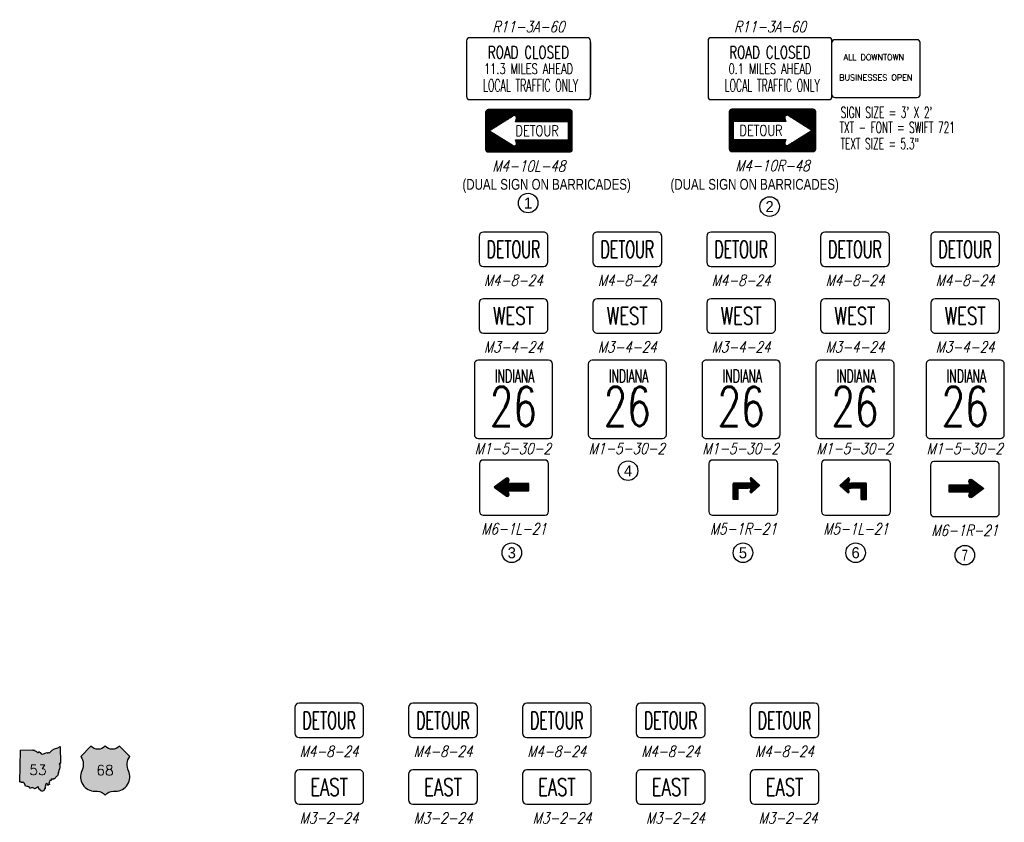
# Model space of a CAD drawing. Header units: feet. Extents: x 1267057 to 1687180, y 137439 to 673336.
# Tile 86 of 159: x 1381032 to 1431323, y 301114 to 342119. Entities that reach past the tile are written whole.
import ezdxf
from ezdxf.enums import TextEntityAlignment as Align

# ---------------------------------------------------------------- set-up
doc = ezdxf.new("R2010")
doc.units = ezdxf.units.FT
doc.header["$MEASUREMENT"] = 0
for name, color, linetype in [('61', 247, 'Continuous'), ('62', 247, 'Continuous'), ('Hatch-sign', 9, 'Continuous'), ('SHEET', 4, 'Continuous'), ('SIGN', 9, 'Continuous')]:
    doc.layers.add(name, color=color, linetype=linetype)
doc.styles.add('CODE', font='SIMPLEX', dxfattribs={"width": 0.800000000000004, "oblique": 15, "height": 0.160000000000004})
doc.styles.add('S1', font='SIMPLEX', dxfattribs={"width": 0.775})
doc.styles.add('SIGN', font='SIMPLEX', dxfattribs={"width": 0.7})
doc.styles.get("Standard").update_dxf_attribs({"font": 'font31.shx'})
doc.styles.add('TXT', font='simplex.shx')

# ---------------------------------------------------------------- blocks, each defined once
blk = doc.blocks.new('*X16')
at = {"color": 0}
for p, q in [((2.375000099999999, 2.575), (3.624999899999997, 2.575)), ((2.375031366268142, 2.5875), (3.624968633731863, 2.5875)), ((2.377619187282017, 2.6), (3.622380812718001, 2.6)), ((2.385421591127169, 2.6125), (3.61457840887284, 2.6125)), ((2.375000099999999, 2.5625), (3.624999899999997, 2.5625)), ((2.375000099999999, 2.55), (3.624999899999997, 2.55)), ((2.3750001, 2.5375), (3.624999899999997, 2.5375)), ((2.3750001, 2.525), (2.767083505, 2.525)), ((2.3750001, 2.5125), (2.747083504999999, 2.5125)), ((2.3750001, 2.5), (2.727083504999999, 2.5)), ((2.3750001, 2.4875), (2.707083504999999, 2.4875)), ((2.3750001, 2.475), (2.687083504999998, 2.475)), ((2.3750001, 2.4625), (2.667083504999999, 2.4625)), ((2.3750001, 2.45), (2.647083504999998, 2.45)), ((2.3750001, 2.4375), (2.627083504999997, 2.4375)), ((2.806875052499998, 2.45), (3.624999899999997, 2.45)), ((2.808017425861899, 2.525), (3.624999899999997, 2.525)), ((2.810625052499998, 2.4625), (3.624999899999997, 2.4625)), ((2.814375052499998, 2.475), (3.624999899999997, 2.475)), ((2.81760418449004, 2.5125), (3.624999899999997, 2.5125)), ((2.818125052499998, 2.4875), (3.624999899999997, 2.4875)), ((2.820296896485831, 2.5), (3.624999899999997, 2.5)), ((3.572916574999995, 2.4375), (3.624999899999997, 2.4375)), ((2.3750001, 2.425), (2.607083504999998, 2.425)), ((2.375000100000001, 2.4125), (2.587083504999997, 2.4125)), ((2.375000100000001, 2.4), (2.567083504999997, 2.4)), ((2.375000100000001, 2.3875), (2.547083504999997, 2.3875)), ((2.375000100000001, 2.375), (2.527083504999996, 2.375)), ((2.375000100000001, 2.3625), (2.507083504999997, 2.3625)), ((2.375000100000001, 2.35), (2.487083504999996, 2.35)), ((2.375000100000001, 2.3375), (2.467083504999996, 2.3375)), ((2.375000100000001, 2.325), (2.447083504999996, 2.325)), ((2.375000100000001, 2.3125), (2.427083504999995, 2.3125)), ((2.375000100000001, 2.3), (2.447083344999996, 2.3)), ((3.572916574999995, 2.425), (3.624999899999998, 2.425)), ((3.572916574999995, 2.4125), (3.624999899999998, 2.4125)), ((3.572916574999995, 2.4), (3.624999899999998, 2.4)), ((3.572916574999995, 2.3875), (3.624999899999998, 2.3875)), ((3.572916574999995, 2.375), (3.624999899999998, 2.375)), ((3.572916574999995, 2.3625), (3.624999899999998, 2.3625)), ((3.572916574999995, 2.35), (3.624999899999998, 2.35)), ((3.572916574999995, 2.3375), (3.624999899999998, 2.3375)), ((3.572916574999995, 2.325), (3.624999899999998, 2.325)), ((3.572916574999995, 2.3125), (3.624999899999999, 2.3125)), ((3.572916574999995, 2.3), (3.624999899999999, 2.3)), ((2.375000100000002, 2.2875), (2.467083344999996, 2.2875)), ((2.375000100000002, 2.275), (2.487083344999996, 2.275)), ((2.375000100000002, 2.2625), (2.507083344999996, 2.2625)), ((2.375000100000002, 2.25), (2.527083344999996, 2.25)), ((2.375000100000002, 2.2375), (2.547083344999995, 2.2375)), ((2.375000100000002, 2.225), (2.567083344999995, 2.225)), ((2.375000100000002, 2.2125), (2.587083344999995, 2.2125)), ((2.375000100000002, 2.2), (2.607083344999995, 2.2)), ((2.375000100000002, 2.1875), (2.627083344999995, 2.1875)), ((2.375000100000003, 2.175), (2.647083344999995, 2.175)), ((2.375000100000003, 2.1625), (2.667083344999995, 2.1625)), ((2.375000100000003, 2.15), (2.687083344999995, 2.15)), ((2.806875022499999, 2.175), (3.6249999, 2.175)), ((2.810625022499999, 2.1625), (3.6249999, 2.1625)), ((2.814375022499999, 2.15), (3.6249999, 2.15)), ((3.572916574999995, 2.2875), (3.624999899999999, 2.2875)), ((3.572916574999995, 2.275), (3.624999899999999, 2.275)), ((3.572916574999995, 2.2625), (3.624999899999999, 2.2625)), ((3.572916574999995, 2.25), (3.624999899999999, 2.25)), ((3.572916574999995, 2.2375), (3.624999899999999, 2.2375)), ((3.572916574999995, 2.225), (3.624999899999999, 2.225)), ((3.572916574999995, 2.2125), (3.624999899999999, 2.2125)), ((3.572916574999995, 2.2), (3.624999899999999, 2.2)), ((3.572916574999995, 2.1875), (3.6249999, 2.1875)), ((2.375000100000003, 2.1375), (2.707083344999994, 2.1375)), ((2.375000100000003, 2.125), (2.727083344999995, 2.125)), ((2.375000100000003, 2.1125), (2.747083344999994, 2.1125)), ((2.375000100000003, 2.1), (2.767083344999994, 2.1)), ((2.375000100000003, 2.0875), (3.6249999, 2.0875)), ((2.375000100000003, 2.075), (3.6249999, 2.075)), ((2.375000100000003, 2.0625), (3.624999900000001, 2.0625)), ((2.375000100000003, 2.05), (3.624999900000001, 2.05)), ((2.375031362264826, 2.0375), (3.624968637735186, 2.0375)), ((2.377619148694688, 2.025), (3.622380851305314, 2.025)), ((2.385421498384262, 2.0125), (3.614578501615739, 2.0125)), ((2.808017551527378, 2.1), (3.6249999, 2.1)), ((2.81760422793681, 2.1125), (3.6249999, 2.1125)), ((2.818125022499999, 2.1375), (3.6249999, 2.1375)), ((2.820296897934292, 2.125), (3.6249999, 2.125))]:
    blk.add_line(p, q, dxfattribs=at)
blk = doc.blocks.new('*X13')
at = {"color": 0}
for p, q in [((2.375000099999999, 2.575), (3.624999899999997, 2.575)), ((2.375031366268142, 2.5875), (3.624968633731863, 2.5875)), ((2.377619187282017, 2.6), (3.622380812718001, 2.6)), ((2.385421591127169, 2.6125), (3.61457840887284, 2.6125)), ((2.375000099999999, 2.5625), (3.624999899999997, 2.5625)), ((2.375000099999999, 2.55), (3.624999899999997, 2.55)), ((2.3750001, 2.5375), (3.624999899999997, 2.5375)), ((2.3750001, 2.525), (2.767083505, 2.525)), ((2.3750001, 2.5125), (2.747083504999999, 2.5125)), ((2.3750001, 2.5), (2.727083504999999, 2.5)), ((2.3750001, 2.4875), (2.707083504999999, 2.4875)), ((2.3750001, 2.475), (2.687083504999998, 2.475)), ((2.3750001, 2.4625), (2.667083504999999, 2.4625)), ((2.3750001, 2.45), (2.647083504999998, 2.45)), ((2.3750001, 2.4375), (2.627083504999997, 2.4375)), ((2.806875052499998, 2.45), (3.624999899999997, 2.45)), ((2.808017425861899, 2.525), (3.624999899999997, 2.525)), ((2.810625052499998, 2.4625), (3.624999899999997, 2.4625)), ((2.814375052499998, 2.475), (3.624999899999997, 2.475)), ((2.81760418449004, 2.5125), (3.624999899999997, 2.5125)), ((2.818125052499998, 2.4875), (3.624999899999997, 2.4875)), ((2.820296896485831, 2.5), (3.624999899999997, 2.5)), ((3.572916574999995, 2.4375), (3.624999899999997, 2.4375)), ((2.3750001, 2.425), (2.607083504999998, 2.425)), ((2.375000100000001, 2.4125), (2.587083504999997, 2.4125)), ((2.375000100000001, 2.4), (2.567083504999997, 2.4)), ((2.375000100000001, 2.3875), (2.547083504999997, 2.3875)), ((2.375000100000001, 2.375), (2.527083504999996, 2.375)), ((2.375000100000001, 2.3625), (2.507083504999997, 2.3625)), ((2.375000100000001, 2.35), (2.487083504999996, 2.35)), ((2.375000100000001, 2.3375), (2.467083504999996, 2.3375)), ((2.375000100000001, 2.325), (2.447083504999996, 2.325)), ((2.375000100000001, 2.3125), (2.427083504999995, 2.3125)), ((2.375000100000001, 2.3), (2.447083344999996, 2.3)), ((3.572916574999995, 2.425), (3.624999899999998, 2.425)), ((3.572916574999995, 2.4125), (3.624999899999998, 2.4125)), ((3.572916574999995, 2.4), (3.624999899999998, 2.4)), ((3.572916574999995, 2.3875), (3.624999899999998, 2.3875)), ((3.572916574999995, 2.375), (3.624999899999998, 2.375)), ((3.572916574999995, 2.3625), (3.624999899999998, 2.3625)), ((3.572916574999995, 2.35), (3.624999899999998, 2.35)), ((3.572916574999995, 2.3375), (3.624999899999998, 2.3375)), ((3.572916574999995, 2.325), (3.624999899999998, 2.325)), ((3.572916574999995, 2.3125), (3.624999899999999, 2.3125)), ((3.572916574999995, 2.3), (3.624999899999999, 2.3)), ((2.375000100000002, 2.2875), (2.467083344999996, 2.2875)), ((2.375000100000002, 2.275), (2.487083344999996, 2.275)), ((2.375000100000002, 2.2625), (2.507083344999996, 2.2625)), ((2.375000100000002, 2.25), (2.527083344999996, 2.25)), ((2.375000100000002, 2.2375), (2.547083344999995, 2.2375)), ((2.375000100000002, 2.225), (2.567083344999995, 2.225)), ((2.375000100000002, 2.2125), (2.587083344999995, 2.2125)), ((2.375000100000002, 2.2), (2.607083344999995, 2.2)), ((2.375000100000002, 2.1875), (2.627083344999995, 2.1875)), ((2.375000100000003, 2.175), (2.647083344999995, 2.175)), ((2.375000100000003, 2.1625), (2.667083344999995, 2.1625)), ((2.375000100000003, 2.15), (2.687083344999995, 2.15)), ((2.806875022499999, 2.175), (3.6249999, 2.175)), ((2.810625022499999, 2.1625), (3.6249999, 2.1625)), ((2.814375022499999, 2.15), (3.6249999, 2.15)), ((3.572916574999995, 2.2875), (3.624999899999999, 2.2875)), ((3.572916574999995, 2.275), (3.624999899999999, 2.275)), ((3.572916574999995, 2.2625), (3.624999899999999, 2.2625)), ((3.572916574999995, 2.25), (3.624999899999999, 2.25)), ((3.572916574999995, 2.2375), (3.624999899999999, 2.2375)), ((3.572916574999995, 2.225), (3.624999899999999, 2.225)), ((3.572916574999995, 2.2125), (3.624999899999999, 2.2125)), ((3.572916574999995, 2.2), (3.624999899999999, 2.2)), ((3.572916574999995, 2.1875), (3.6249999, 2.1875)), ((2.375000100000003, 2.1375), (2.707083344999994, 2.1375)), ((2.375000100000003, 2.125), (2.727083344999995, 2.125)), ((2.375000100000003, 2.1125), (2.747083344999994, 2.1125)), ((2.375000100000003, 2.1), (2.767083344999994, 2.1)), ((2.375000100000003, 2.0875), (3.6249999, 2.0875)), ((2.375000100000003, 2.075), (3.6249999, 2.075)), ((2.375000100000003, 2.0625), (3.624999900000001, 2.0625)), ((2.375000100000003, 2.05), (3.624999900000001, 2.05)), ((2.375031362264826, 2.0375), (3.624968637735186, 2.0375)), ((2.377619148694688, 2.025), (3.622380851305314, 2.025)), ((2.385421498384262, 2.0125), (3.614578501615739, 2.0125)), ((2.808017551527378, 2.1), (3.6249999, 2.1)), ((2.81760422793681, 2.1125), (3.6249999, 2.1125)), ((2.818125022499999, 2.1375), (3.6249999, 2.1375)), ((2.820296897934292, 2.125), (3.6249999, 2.125))]:
    blk.add_line(p, q, dxfattribs=at)
blk = doc.blocks.new('OC14R')
at = {"layer": 'SIGN'}
for points in [[(-0.6249999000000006, 0.03906249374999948), (-0.6249998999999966, 0.5859374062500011, -0.414213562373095), (-0.5859374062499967, 0.6249999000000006), (0.5859374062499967, 0.624999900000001, -0.4142135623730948), (0.6249999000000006, 0.5859374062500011), (0.6249998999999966, 0.03906249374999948, -0.4142135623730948), (0.5859374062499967, 0), (-0.5859374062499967, 0, -0.414213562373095)], [(0.1953124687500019, 0.4427082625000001), (-0.5729165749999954, 0.4427082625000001), (-0.5729165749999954, 0.1822916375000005), (0.1953124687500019, 0.1822916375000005), (0.181072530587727, 0.1348251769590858, 0.6918173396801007), (0.229504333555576, 0.09786729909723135), (0.5729165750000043, 0.3124999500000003), (0.2295043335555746, 0.5271326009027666, 0.691817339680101), (0.1810725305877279, 0.4901747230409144)]]:
    blk.add_lwpolyline(points, format="xyb", close=True, dxfattribs=at)
at = {"layer": 'SIGN', "xscale": -1}
blk.add_blockref('*X13', (3, -2), dxfattribs=at)
at = {"layer": 'SIGN', "style": 'S1', "width": 0.775}
blk.add_text('DETOUR', height=0.156249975, dxfattribs=at).set_placement((0.1480654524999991, 0.2343749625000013), align=Align.RIGHT)
at = {"layer": 'SIGN', "style": 'CODE', "oblique": 15, "width": 0.8}
blk.add_attdef('CODENO', text='', height=0.16, dxfattribs=at).set_placement((0, -0.2000000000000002), align=Align.MIDDLE)
blk = doc.blocks.new('*X19')
at = {"color": 0}
for p, q in [((2.8232363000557, 2.6375), (2.857539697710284, 2.6375)), ((2.637085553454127, 2.45), (3.27705555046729, 2.45)), ((2.637887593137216, 2.4625), (3.27705555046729, 2.4625)), ((2.651126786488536, 2.475), (3.27705555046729, 2.475)), ((2.651182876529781, 2.4375), (3.27705555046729, 2.4375)), ((2.664365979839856, 2.4875), (3.27705555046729, 2.4875)), ((2.665280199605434, 2.425), (3.27705555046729, 2.425)), ((2.677605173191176, 2.5), (3.276992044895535, 2.5)), ((2.679377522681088, 2.4125), (3.27705555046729, 2.4125)), ((2.690844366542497, 2.5125), (3.27124710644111, 2.5125)), ((2.693474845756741, 2.4), (3.27705555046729, 2.4)), ((2.704083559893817, 2.525), (2.841904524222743, 2.525)), ((2.717322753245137, 2.5375), (2.844898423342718, 2.5375)), ((2.730561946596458, 2.55), (2.847892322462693, 2.55)), ((2.743801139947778, 2.5625), (2.850886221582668, 2.5625)), ((2.757040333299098, 2.575), (2.853880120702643, 2.575)), ((2.770279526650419, 2.5875), (2.856874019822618, 2.5875)), ((2.783518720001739, 2.6), (2.859867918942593, 2.6)), ((2.796757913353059, 2.6125), (2.862861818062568, 2.6125)), ((2.809997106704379, 2.625), (2.8638721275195, 2.625)), ((2.707572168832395, 2.3875), (2.841704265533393, 2.3875)), ((2.721669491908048, 2.375), (2.844741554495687, 2.375)), ((2.735766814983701, 2.3625), (2.84777884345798, 2.3625)), ((2.749864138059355, 2.35), (2.850816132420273, 2.35)), ((2.763961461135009, 2.3375), (2.853853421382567, 2.3375)), ((2.778058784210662, 2.325), (2.85689071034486, 2.325)), ((2.792156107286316, 2.3125), (2.859927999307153, 2.3125)), ((2.806253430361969, 2.3), (2.860896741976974, 2.3)), ((2.820350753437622, 2.2875), (2.854465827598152, 2.2875)), ((3.150511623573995, 2.3875), (3.27705555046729, 2.3875)), ((3.151495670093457, 2.375), (3.27705555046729, 2.375)), ((3.151495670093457, 2.3625), (3.27705555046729, 2.3625)), ((3.151495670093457, 2.35), (3.27705555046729, 2.35)), ((3.151495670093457, 2.3375), (3.27705555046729, 2.3375)), ((3.151495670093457, 2.325), (3.27705555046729, 2.325)), ((3.151495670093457, 2.3125), (3.27705555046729, 2.3125)), ((3.151495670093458, 2.3), (3.27705555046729, 2.3)), ((3.151495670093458, 2.2875), (3.27705555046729, 2.2875)), ((3.151495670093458, 2.275), (3.27705555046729, 2.275)), ((3.151495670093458, 2.2625), (3.27705555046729, 2.2625)), ((3.151495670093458, 2.25), (3.27705555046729, 2.25)), ((3.151495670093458, 2.2375), (3.27705555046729, 2.2375)), ((3.151495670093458, 2.225), (3.27705555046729, 2.225)), ((3.151495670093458, 2.2125), (3.27705555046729, 2.2125)), ((3.151495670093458, 2.2), (3.27705555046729, 2.2)), ((3.151495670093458, 2.1875), (3.27705555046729, 2.1875)), ((3.151495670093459, 2.175), (3.27705555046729, 2.175)), ((3.151495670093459, 2.1625), (3.27705555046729, 2.1625)), ((3.151495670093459, 2.15), (3.27705555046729, 2.15)), ((3.151495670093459, 2.1375), (3.27705555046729, 2.1375)), ((3.151495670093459, 2.125), (3.27705555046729, 2.125))]:
    blk.add_line(p, q, dxfattribs=at)
blk = doc.blocks.new('*X18')
at = {"color": 0}
for p, q in [((1.419612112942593, 2.575), (1.923079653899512, 2.575)), ((1.436832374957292, 2.5875), (1.923079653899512, 2.5875)), ((1.45405263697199, 2.6), (1.923079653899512, 2.6)), ((1.471272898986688, 2.6125), (1.923079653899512, 2.6125)), ((1.488493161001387, 2.625), (1.923079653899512, 2.625)), ((1.505713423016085, 2.6375), (1.626959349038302, 2.6375)), ((1.522933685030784, 2.65), (1.629761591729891, 2.65)), ((1.540153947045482, 2.6625), (1.63256383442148, 2.6625)), ((1.557374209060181, 2.675), (1.635366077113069, 2.675)), ((1.574594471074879, 2.6875), (1.63633220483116, 2.6875)), ((1.591814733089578, 2.7), (1.630441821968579, 2.7)), ((1.434197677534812, 2.5625), (1.923079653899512, 2.5625)), ((1.451417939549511, 2.55), (1.923079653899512, 2.55)), ((1.468638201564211, 2.5375), (1.923079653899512, 2.5375)), ((1.48585846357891, 2.525), (1.923079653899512, 2.525)), ((1.503078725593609, 2.5125), (1.62653060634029, 2.5125)), ((1.520298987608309, 2.5), (1.629332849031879, 2.5)), ((1.537519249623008, 2.4875), (1.632135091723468, 2.4875)), ((1.554739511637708, 2.475), (1.634937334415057, 2.475)), ((1.571959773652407, 2.4625), (1.636566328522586, 2.4625)), ((1.589180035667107, 2.45), (1.631961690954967, 2.45))]:
    blk.add_line(p, q, dxfattribs=at)

msp = doc.modelspace()

# ---------------------------------------------------------------- hatches: boundary and pattern name
at = {"layer": 'Hatch-sign'}
h = msp.add_hatch(color=256, dxfattribs=at)
h.dxf.hatch_style = 1
h.paths.add_polyline_path([(1381705.324046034, 304797.7642276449), (1381765.434740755, 304793.6242142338), (1381829.259947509, 304758.5606006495), (1381883.229622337, 304736.4345289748), (1381949.274336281, 304684.2243598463), (1381988.788464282, 304684.8108617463), (1382005.498018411, 304727.6025003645), (1382035.754616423, 304694.574393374), (1382071.669232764, 304688.6748742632), (1382133.734933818, 304610.106619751), (1382185.002099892, 304593.0980646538), (1382246.377798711, 304620.0311519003), (1382292.274447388, 304624.4471662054), (1382325.79705598, 304651.069752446), (1382413.197339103, 304673.8283261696), (1382437.577418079, 304660.1892819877), (1382483.842067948, 304662.9377908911), (1382507.106643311, 304673.0233235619), (1382547.483274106, 304664.0187943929), (1382618.530504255, 304723.7039877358), (1382691.636241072, 304794.0842157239), (1382804.106605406, 304860.4739307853), (1382972.133649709, 304923.3676345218), (1383104.982080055, 304979.6488168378), (1383124.187142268, 304127.8180574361), (1383104.568078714, 304115.8810187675), (1383074.035479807, 304121.5045369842), (1383053.530913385, 304097.5959595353), (1383078.92299564, 304057.7368304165), (1383090.917534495, 304015.6351940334), (1383080.291500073, 303969.2210436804), (1383090.76803401, 303930.9144195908), (1383083.626510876, 303898.875315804), (1383064.455948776, 303866.9972125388), (1383057.820427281, 303836.5796140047), (1383041.536374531, 303804.5635102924), (1383042.893378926, 303786.6349522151), (1383027.333828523, 303772.4439062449), (1383030.15133765, 303719.1527336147), (1383022.285312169, 303689.6321379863), (1383024.976320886, 303664.1710555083), (1382999.768239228, 303657.4895338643), (1383005.564258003, 303636.4444656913), (1382989.521706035, 303620.2064130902), (1382992.937217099, 303592.2153224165), (1382974.755658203, 303574.4017647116), (1382992.408215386, 303538.6596489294), (1382978.24016949, 303527.3206121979), (1382966.47563138, 303483.861971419), (1382934.114526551, 303475.0414428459), (1382869.346316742, 303395.5416853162), (1382846.484242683, 303365.5035880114), (1382820.816159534, 303358.0170637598), (1382806.671113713, 303327.1394637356), (1382775.057511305, 303327.024463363), (1382727.217356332, 303305.6458941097), (1382696.305256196, 303342.4575133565), (1382642.105580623, 303298.1363697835), (1382635.861060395, 303246.9612040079), (1382567.343838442, 303248.5942092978), (1382570.023347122, 303222.7191254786), (1382554.739797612, 303215.1636010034), (1382540.801752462, 303189.2540170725), (1382548.886278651, 303143.1848678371), (1382516.824174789, 303131.4548298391), (1382520.711187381, 303104.6942431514), (1382541.250253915, 303088.3296901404), (1382550.381283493, 303037.2235245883), (1382516.295173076, 303047.5850581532), (1382488.350082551, 303004.5059186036), (1382459.657489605, 303014.614451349), (1382469.053020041, 303051.1155695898), (1382420.545862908, 303094.9882117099), (1382374.626214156, 303059.8440978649), (1382350.70613667, 303003.6894159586), (1382350.418635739, 302965.9002935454), (1382316.217524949, 302943.061219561), (1382338.14809599, 302889.6780466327), (1382334.146083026, 302852.9239275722), (1382334.813085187, 302817.998314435), (1382292.044446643, 302819.2403184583), (1382266.157862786, 302724.9745130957), (1382191.833122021, 302706.9769547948), (1382140.255454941, 302696.1784198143), (1382122.05089597, 302739.0045585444), (1382085.158776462, 302761.5561315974), (1382061.146698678, 302804.6697712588), (1382008.166027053, 302810.546290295), (1381995.61948641, 302869.7139819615), (1381989.685467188, 302917.7611376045), (1381917.281232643, 302905.9045991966), (1381897.374668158, 302876.5335040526), (1381871.695084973, 302868.644478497), (1381856.768036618, 302839.0548826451), (1381821.738923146, 302836.593874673), (1381784.179801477, 302822.6443294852), (1381759.581221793, 302851.6359233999), (1381698.010022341, 302880.7885178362), (1381670.352432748, 302895.8305665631), (1381612.449745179, 302872.4739909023), (1381600.098705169, 302844.8279013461), (1381554.029555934, 302857.0179408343), (1381543.242520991, 302887.8495407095), (1381515.354930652, 302897.0955706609), (1381509.190910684, 302929.7901765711), (1381449.632217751, 302947.201232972), (1381404.034570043, 302940.2782105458), (1381323.626309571, 302966.5787957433), (1381318.738793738, 303009.6004351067), (1381291.357205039, 303062.0061048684), (1381277.062658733, 303098.4152228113), (1381226.243994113, 303126.2108128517), (1381215.939960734, 303169.4739529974), (1381199.678908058, 303168.185948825), (1381184.820859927, 303150.636891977), (1381128.37867709, 303142.5638658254), (1381105.827104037, 303160.273923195), (1381074.213501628, 303190.4500209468), (1381032.456866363, 303165.4834400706), (1381078.388015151, 304806.9412573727), (1381715.271578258, 304817.6477920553)])
h = msp.add_hatch(color=256, dxfattribs=at)
h.dxf.hatch_style = 1
edge = h.paths.add_edge_path()
edge.add_line((1384671.917523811, 304997.3200326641), (1384151.165080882, 304476.5675897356))
edge.add_arc((1383553.966262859, 304058.3900423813), 729.0534200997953, -25.452876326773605, 35.00092915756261, ccw=False)
edge.add_arc((1384872.097158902, 303435.0174683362), 729.0534200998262, 154.8319194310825, 270.638263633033)
edge.add_line((1384880.218501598, 302706.0092837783), (1384984.368990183, 302706.0092837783))
edge.add_arc((1384984.368989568, 302185.2568408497), 520.7524429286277, 36.86989764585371, 89.99999993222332, ccw=False)
edge.add_arc((1385817.572898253, 302185.2568408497), 520.752442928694, 90.00000006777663, 143.1301023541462, ccw=False)
edge.add_line((1385817.572897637, 302706.0092837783), (1385921.723386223, 302706.0092837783))
edge.add_arc((1385929.844728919, 303435.0174683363), 729.0534201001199, 269.3617363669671, 385.1680805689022)
edge.add_arc((1387247.975624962, 304058.3900423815), 729.0534200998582, 144.9990708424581, 205.4528763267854, ccw=False)
edge.add_line((1386650.776806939, 304476.5675897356), (1386130.024364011, 304997.3200326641))
edge.add_arc((1385765.49765396, 305369.2116626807), 520.7524429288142, 225.5729959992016, 314.4270040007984, ccw=False)
edge.add_arc((1385036.444233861, 305369.2116626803), 520.7524429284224, 225.5729959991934, 314.4270040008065, ccw=False)

# ---------------------------------------------------------------- linework, layer by layer
at = {"layer": '61', "color": 5, "linetype": 'Continuous'}
msp.add_lwpolyline([(1381705.324046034, 304797.7642276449), (1381765.434740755, 304793.6242142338), (1381829.259947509, 304758.5606006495), (1381883.229622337, 304736.4345289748), (1381949.274336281, 304684.2243598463), (1381988.788464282, 304684.8108617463), (1382005.498018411, 304727.6025003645), (1382035.754616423, 304694.574393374), (1382071.669232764, 304688.6748742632), (1382133.734933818, 304610.106619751), (1382185.002099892, 304593.0980646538), (1382246.377798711, 304620.0311519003), (1382292.274447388, 304624.4471662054), (1382325.79705598, 304651.069752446), (1382413.197339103, 304673.8283261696), (1382437.577418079, 304660.1892819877), (1382483.842067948, 304662.9377908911), (1382507.106643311, 304673.0233235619), (1382547.483274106, 304664.0187943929), (1382618.530504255, 304723.7039877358), (1382691.636241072, 304794.0842157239), (1382804.106605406, 304860.4739307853), (1382972.133649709, 304923.3676345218), (1383104.982080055, 304979.6488168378), (1383124.187142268, 304127.8180574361), (1383104.568078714, 304115.8810187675), (1383074.035479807, 304121.5045369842), (1383053.530913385, 304097.5959595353), (1383078.92299564, 304057.7368304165), (1383090.917534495, 304015.6351940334), (1383080.291500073, 303969.2210436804), (1383090.76803401, 303930.9144195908), (1383083.626510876, 303898.875315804), (1383064.455948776, 303866.9972125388), (1383057.820427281, 303836.5796140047), (1383041.536374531, 303804.5635102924), (1383042.893378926, 303786.6349522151), (1383027.333828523, 303772.4439062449), (1383030.15133765, 303719.1527336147), (1383022.285312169, 303689.6321379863), (1383024.976320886, 303664.1710555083), (1382999.768239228, 303657.4895338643), (1383005.564258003, 303636.4444656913), (1382989.521706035, 303620.2064130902), (1382992.937217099, 303592.2153224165), (1382974.755658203, 303574.4017647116), (1382992.408215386, 303538.6596489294), (1382978.24016949, 303527.3206121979), (1382966.47563138, 303483.861971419), (1382934.114526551, 303475.0414428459), (1382869.346316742, 303395.5416853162), (1382846.484242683, 303365.5035880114), (1382820.816159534, 303358.0170637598), (1382806.671113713, 303327.1394637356), (1382775.057511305, 303327.024463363), (1382727.217356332, 303305.6458941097), (1382696.305256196, 303342.4575133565), (1382642.105580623, 303298.1363697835), (1382635.861060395, 303246.9612040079), (1382567.343838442, 303248.5942092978), (1382570.023347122, 303222.7191254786), (1382554.739797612, 303215.1636010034), (1382540.801752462, 303189.2540170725), (1382548.886278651, 303143.1848678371), (1382516.824174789, 303131.4548298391), (1382520.711187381, 303104.6942431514), (1382541.250253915, 303088.3296901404), (1382550.381283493, 303037.2235245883), (1382516.295173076, 303047.5850581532), (1382488.350082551, 303004.5059186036), (1382459.657489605, 303014.614451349), (1382469.053020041, 303051.1155695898), (1382420.545862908, 303094.9882117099), (1382374.626214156, 303059.8440978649), (1382350.70613667, 303003.6894159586), (1382350.418635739, 302965.9002935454), (1382316.217524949, 302943.061219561), (1382338.14809599, 302889.6780466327), (1382334.146083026, 302852.9239275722), (1382334.813085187, 302817.998314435), (1382292.044446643, 302819.2403184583), (1382266.157862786, 302724.9745130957), (1382191.833122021, 302706.9769547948), (1382140.255454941, 302696.1784198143), (1382122.05089597, 302739.0045585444), (1382085.158776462, 302761.5561315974), (1382061.146698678, 302804.6697712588), (1382008.166027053, 302810.546290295), (1381995.61948641, 302869.7139819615), (1381989.685467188, 302917.7611376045), (1381917.281232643, 302905.9045991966), (1381897.374668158, 302876.5335040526), (1381871.695084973, 302868.644478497), (1381856.768036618, 302839.0548826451), (1381821.738923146, 302836.593874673), (1381784.179801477, 302822.6443294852), (1381759.581221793, 302851.6359233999), (1381698.010022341, 302880.7885178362), (1381670.352432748, 302895.8305665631), (1381612.449745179, 302872.4739909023), (1381600.098705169, 302844.8279013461), (1381554.029555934, 302857.0179408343), (1381543.242520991, 302887.8495407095), (1381515.354930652, 302897.0955706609), (1381509.190910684, 302929.7901765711), (1381449.632217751, 302947.201232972), (1381404.034570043, 302940.2782105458), (1381323.626309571, 302966.5787957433), (1381318.738793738, 303009.6004351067), (1381291.357205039, 303062.0061048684), (1381277.062658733, 303098.4152228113), (1381226.243994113, 303126.2108128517), (1381215.939960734, 303169.4739529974), (1381199.678908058, 303168.185948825), (1381184.820859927, 303150.636891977), (1381128.37867709, 303142.5638658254), (1381105.827104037, 303160.273923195), (1381074.213501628, 303190.4500209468), (1381032.456866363, 303165.4834400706), (1381078.388015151, 304806.9412573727), (1381078.388015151, 304806.9412573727), (1381715.271578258, 304817.6477920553)], close=True, dxfattribs=at)
msp.add_lwpolyline([(1384671.917523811, 304997.3200326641), (1384151.165080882, 304476.5675897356, -0.27007258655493), (1384212.257071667, 303745.0657688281, 0.5532049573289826), (1384880.218501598, 302706.0092837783), (1384984.368990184, 302706.0092837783, -0.2360679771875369), (1385400.97094391, 302497.708306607, -0.2360679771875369), (1385817.572897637, 302706.0092837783), (1385921.723386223, 302706.0092837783, 0.5532049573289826), (1386589.684816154, 303745.0657688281, -0.27007258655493), (1386650.776806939, 304476.5675897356), (1386130.024364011, 304997.3200326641, -0.4083673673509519), (1385400.97094391, 304997.3200326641, -0.408367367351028), (1384671.917523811, 304997.3200326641)], format="xyb", close=True, dxfattribs=at)
at = {"layer": 'SHEET'}
for centre in [(1407001.402755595, 332750.2706722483), (1419334.699712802, 332570.5612886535), (1412105.515669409, 319076.2806882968), (1406166.910079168, 314885.2779536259), (1417974.887017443, 314885.2779536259), (1423729.045792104, 314885.2779536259), (1429308.560075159, 314762.0188901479)]:
    msp.add_circle(centre, 500, dxfattribs=at)
at = {"layer": 'SIGN'}
for p, q in [((1426875.819366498, 341094.1525013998), (1422667.787674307, 341094.1525013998)), ((1410186.795485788, 340946.4572700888), (1410186.795485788, 338287.9431064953)), ((1427023.514597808, 338287.9431064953), (1427023.514597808, 340946.4572700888)), ((1422667.787674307, 338140.2478751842), (1426875.819366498, 338140.2478751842)), ((1417469.326815, 317603.7929868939), (1417469.326815, 318405.8069269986)), ((1417511.326815, 318447.8069269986), (1418241.247123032, 318447.8069269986)), ((1418302.38932563, 318447.8069269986), (1418241.247123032, 318447.8069269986)), ((1418386.459854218, 318447.8069269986), (1418302.38932563, 318447.8069269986)), ((1418337.664586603, 318651.5348487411), (1418386.459854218, 318447.8069269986)), ((1418829.740823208, 318313.253980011), (1418420.615080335, 318699.5367126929)), ((1422916.852360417, 318313.253980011), (1423325.97810329, 318699.5367126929)), ((1423408.928597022, 318651.5348487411), (1423360.133329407, 318447.8069269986)), ((1423360.133329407, 318447.8069269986), (1423444.203857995, 318447.8069269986)), ((1423444.203857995, 318447.8069269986), (1423505.346060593, 318447.8069269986)), ((1424235.266368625, 318447.8069269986), (1423505.346060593, 318447.8069269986)), ((1424277.266368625, 317603.7929868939), (1424277.266368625, 318405.8069269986)), ((1417733.002563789, 317603.7929868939), (1417733.002563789, 318163.817076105)), ((1417754.002563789, 318184.817076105), (1418241.247123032, 318184.817076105)), ((1418306.210713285, 318184.817076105), (1418241.247123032, 318184.817076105)), ((1418386.459854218, 318184.817076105), (1418306.210713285, 318184.817076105)), ((1418343.906076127, 318009.6864800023), (1418386.459854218, 318184.817076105)), ((1418826.732759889, 318316.0940920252), (1418425.664554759, 317960.4696562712)), ((1422919.860423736, 318316.0940920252), (1423320.928628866, 317960.4696562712)), ((1423360.133329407, 318184.817076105), (1423440.38247034, 318184.817076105)), ((1423402.687107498, 318009.6864800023), (1423360.133329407, 318184.817076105)), ((1423440.38247034, 318184.817076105), (1423505.346060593, 318184.817076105)), ((1423992.590619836, 318184.817076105), (1423505.346060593, 318184.817076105)), ((1424013.590619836, 317603.7929868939), (1424013.590619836, 318163.817076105)), ((1417733.002563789, 317603.7929868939), (1417469.326815, 317603.7929868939)), ((1424013.590619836, 317603.7929868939), (1424277.266368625, 317603.7929868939))]:
    msp.add_line(p, q, dxfattribs=at)
for points in [[(1410186.795485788, 338193.372063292), (1410186.795485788, 341041.028313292, 0.414213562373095), (1410028.592360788, 341199.231438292), (1404016.873610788, 341199.231438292, 0.4142135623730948), (1403858.670485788, 341041.028313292), (1403858.670485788, 338193.372063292, 0.4142135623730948), (1404016.873610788, 338035.168938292), (1410028.592360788, 338035.168938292, 0.414213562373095)], [(1422520.092442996, 338193.372063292), (1422520.092442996, 341041.028313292, 0.414213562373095), (1422361.889317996, 341199.231438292), (1416350.170567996, 341199.231438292, 0.4142135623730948), (1416191.967442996, 341041.028313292), (1416191.967442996, 338193.372063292, 0.4142135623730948), (1416350.170567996, 338035.168938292), (1422361.889317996, 338035.168938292, 0.414213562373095)], [(1404844.362660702, 335482.336161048), (1404844.362660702, 337404.9432753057, -0.414213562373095), (1404981.691740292, 337542.2723548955), (1409101.564127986, 337542.2723548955, -0.4142135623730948), (1409238.893207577, 337404.9432753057), (1409238.893207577, 335482.336161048, -0.4142135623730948), (1409101.564127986, 335345.0070814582), (1404981.691740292, 335345.0070814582, -0.414213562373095)], [(1406354.98253619, 335985.8761195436), (1409055.787768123, 335985.8761195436), (1409055.787768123, 336901.4033168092), (1406354.98253619, 336901.4033168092), (1406405.044818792, 337068.2775921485, 0.6918173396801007), (1406234.776761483, 337198.2076315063), (1405027.468100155, 336443.6397181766), (1406234.776761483, 335689.0718048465, 0.691817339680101), (1406405.044818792, 335819.0018442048)], [(1408009.94366216, 329730.2381778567), (1408009.94366216, 331048.5954434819, 0.414213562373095), (1407790.217451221, 331268.3216544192), (1404714.050498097, 331268.3216544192, 0.4142135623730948), (1404494.32428716, 331048.5954434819), (1404494.32428716, 329730.2381778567, 0.4142135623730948), (1404714.050498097, 329510.5119669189), (1407790.217451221, 329510.5119669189, 0.414213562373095)], [(1413824.786359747, 329730.2381778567), (1413824.786359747, 331048.5954434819, 0.414213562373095), (1413605.060148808, 331268.3216544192), (1410528.893195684, 331268.3216544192, 0.4142135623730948), (1410309.166984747, 331048.5954434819), (1410309.166984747, 329730.2381778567, 0.4142135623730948), (1410528.893195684, 329510.5119669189), (1413605.060148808, 329510.5119669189, 0.414213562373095)], [(1419639.629057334, 329730.2381778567), (1419639.629057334, 331048.5954434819, 0.414213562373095), (1419419.902846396, 331268.3216544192), (1416343.735893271, 331268.3216544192, 0.4142135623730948), (1416124.009682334, 331048.5954434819), (1416124.009682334, 329730.2381778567, 0.4142135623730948), (1416343.735893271, 329510.5119669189), (1419419.902846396, 329510.5119669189, 0.414213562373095)], [(1425454.471754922, 329730.2381778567), (1425454.471754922, 331048.5954434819, 0.414213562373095), (1425234.745543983, 331268.3216544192), (1422158.578590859, 331268.3216544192, 0.4142135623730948), (1421938.852379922, 331048.5954434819), (1421938.852379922, 329730.2381778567, 0.4142135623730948), (1422158.578590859, 329510.5119669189), (1425234.745543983, 329510.5119669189, 0.414213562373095)], [(1431082.527677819, 329730.2381778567), (1431082.527677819, 331048.5954434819, 0.414213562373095), (1430862.80146688, 331268.3216544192), (1427786.634513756, 331268.3216544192, 0.4142135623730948), (1427566.908302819, 331048.5954434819), (1427566.908302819, 329730.2381778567, 0.4142135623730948), (1427786.634513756, 329510.5119669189), (1430862.80146688, 329510.5119669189, 0.414213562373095)], [(1408009.94366216, 326324.6085144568), (1408009.94366216, 327642.965780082, 0.414213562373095), (1407790.217451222, 327862.6919910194), (1404714.050498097, 327862.6919910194, 0.4142135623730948), (1404494.32428716, 327642.965780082), (1404494.32428716, 326324.6085144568, 0.4142135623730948), (1404714.050498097, 326104.8823035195), (1407790.217451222, 326104.8823035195, 0.414213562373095)], [(1413824.786359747, 326324.6085144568), (1413824.786359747, 327642.965780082, 0.414213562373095), (1413605.060148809, 327862.6919910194), (1410528.893195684, 327862.6919910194, 0.4142135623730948), (1410309.166984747, 327642.965780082), (1410309.166984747, 326324.6085144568, 0.4142135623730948), (1410528.893195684, 326104.8823035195), (1413605.060148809, 326104.8823035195, 0.414213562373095)], [(1419639.629057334, 326324.6085144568), (1419639.629057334, 327642.965780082, 0.414213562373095), (1419419.902846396, 327862.6919910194), (1416343.735893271, 327862.6919910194, 0.4142135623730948), (1416124.009682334, 327642.965780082), (1416124.009682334, 326324.6085144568, 0.4142135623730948), (1416343.735893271, 326104.8823035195), (1419419.902846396, 326104.8823035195, 0.414213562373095)], [(1425454.471754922, 326324.6085144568), (1425454.471754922, 327642.965780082, 0.414213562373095), (1425234.745543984, 327862.6919910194), (1422158.578590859, 327862.6919910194, 0.4142135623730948), (1421938.852379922, 327642.965780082), (1421938.852379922, 326324.6085144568, 0.4142135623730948), (1422158.578590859, 326104.8823035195), (1425234.745543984, 326104.8823035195, 0.414213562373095)], [(1431082.527677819, 326324.6085144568), (1431082.527677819, 327642.965780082, 0.414213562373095), (1430862.801466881, 327862.6919910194), (1427786.634513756, 327862.6919910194, 0.4142135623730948), (1427566.908302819, 327642.965780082), (1427566.908302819, 326324.6085144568, 0.4142135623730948), (1427786.634513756, 326104.8823035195), (1430862.801466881, 326104.8823035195, 0.414213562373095)], [(1404453.933974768, 320724.1889273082), (1408050.33397455, 320724.1889273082, 0.414213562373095), (1408250.133974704, 320923.988927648), (1408250.133974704, 324520.388927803, 0.4142135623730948), (1408050.33397455, 324720.1889273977), (1404453.933974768, 324720.1889273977, 0.4142135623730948), (1404254.133974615, 324520.388927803), (1404254.133974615, 320923.988927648, 0.414213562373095)], [(1410268.776672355, 320724.1889273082), (1413865.176672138, 320724.1889273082, 0.414213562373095), (1414064.976672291, 320923.988927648), (1414064.976672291, 324520.388927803, 0.4142135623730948), (1413865.176672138, 324720.1889273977), (1410268.776672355, 324720.1889273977, 0.4142135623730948), (1410068.976672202, 324520.388927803), (1410068.976672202, 320923.988927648, 0.414213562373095)], [(1416083.619369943, 320724.1889273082), (1419680.019369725, 320724.1889273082, 0.414213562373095), (1419879.819369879, 320923.988927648), (1419879.819369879, 324520.388927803, 0.4142135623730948), (1419680.019369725, 324720.1889273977), (1416083.619369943, 324720.1889273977, 0.4142135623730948), (1415883.819369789, 324520.388927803), (1415883.819369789, 320923.988927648, 0.414213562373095)], [(1421898.46206753, 320724.1889273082), (1425494.862067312, 320724.1889273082, 0.414213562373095), (1425694.662067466, 320923.988927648), (1425694.662067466, 324520.388927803, 0.4142135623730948), (1425494.862067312, 324720.1889273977), (1421898.46206753, 324720.1889273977, 0.4142135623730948), (1421698.662067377, 324520.388927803), (1421698.662067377, 320923.988927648, 0.414213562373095)], [(1427526.517990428, 320724.1889273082), (1431122.91799021, 320724.1889273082, 0.414213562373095), (1431322.717990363, 320923.988927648), (1431322.717990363, 324520.388927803, 0.4142135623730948), (1431122.91799021, 324720.1889273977), (1427526.517990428, 324720.1889273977, 0.4142135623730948), (1427326.717990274, 324520.388927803), (1427326.717990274, 320923.988927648, 0.414213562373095)], [(1408039.313888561, 316985.945351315), (1408039.313888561, 319446.8803903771, 0.414213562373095), (1407863.532814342, 319622.6614645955), (1404699.473478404, 319622.6614645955, 0.4142135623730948), (1404523.692404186, 319446.8803903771), (1404523.692404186, 316985.945351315, 0.4142135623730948), (1404699.473478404, 316810.1642770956), (1407863.532814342, 316810.1642770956, 0.414213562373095)], [(1419754.02794667, 316985.945351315), (1419754.02794667, 319446.8803903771, 0.414213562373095), (1419578.24687245, 319622.6614645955), (1416414.187536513, 319622.6614645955, 0.4142135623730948), (1416238.406462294, 319446.8803903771), (1416238.406462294, 316985.945351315, 0.4142135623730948), (1416414.187536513, 316810.1642770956), (1419578.24687245, 316810.1642770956, 0.414213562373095)], [(1425508.186721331, 316985.945351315), (1425508.186721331, 319446.8803903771, 0.414213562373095), (1425332.405647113, 319622.6614645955), (1422168.346311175, 319622.6614645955, 0.4142135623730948), (1421992.565236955, 319446.8803903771), (1421992.565236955, 316985.945351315, 0.4142135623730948), (1422168.346311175, 316810.1642770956), (1425332.405647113, 316810.1642770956, 0.414213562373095)], [(1431066.370817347, 316906.6316003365), (1431066.370817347, 319367.566639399, 0.414213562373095), (1430890.589743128, 319543.347713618), (1427726.53040719, 319543.347713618, 0.4142135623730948), (1427550.749332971, 319367.566639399), (1427550.749332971, 316906.6316003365, 0.4142135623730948), (1427726.53040719, 316730.8505261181), (1430890.589743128, 316730.8505261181, 0.414213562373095)], [(1405986.156260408, 318417.3918293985), (1406027.071174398, 318599.9015122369, 0.6912141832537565), (1405889.678790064, 318690.2546910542), (1405261.534323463, 318234.2914876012), (1405889.678790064, 317778.3282841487, 0.6912141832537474), (1406027.071174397, 317868.681462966), (1405986.156260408, 318051.1911458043), (1407036.168701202, 318051.1911458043), (1407036.168701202, 318417.3918293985)], [(1429560.056274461, 318348.5214921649), (1429519.141360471, 318531.0311750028, -0.6912141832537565), (1429656.533744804, 318621.3843538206), (1430284.678211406, 318165.4211503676), (1429656.533744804, 317709.4579469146, -0.6912141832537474), (1429519.141360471, 317799.8111257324), (1429560.056274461, 317982.3208085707), (1428510.043833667, 317982.3208085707), (1428510.043833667, 318348.5214921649)], [(1398596.681645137, 305660.3710089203), (1398596.681645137, 306978.728274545, 0.414213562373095), (1398376.955434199, 307198.4544854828), (1395300.788481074, 307198.4544854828, 0.4142135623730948), (1395081.062270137, 306978.728274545), (1395081.062270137, 305660.3710089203, 0.4142135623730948), (1395300.788481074, 305440.6447979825), (1398376.955434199, 305440.6447979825, 0.414213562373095)], [(1404411.524342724, 305660.3710089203), (1404411.524342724, 306978.728274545, 0.414213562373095), (1404191.798131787, 307198.4544854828), (1401115.631178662, 307198.4544854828, 0.4142135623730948), (1400895.904967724, 306978.728274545), (1400895.904967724, 305660.3710089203, 0.4142135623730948), (1401115.631178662, 305440.6447979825), (1404191.798131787, 305440.6447979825, 0.414213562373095)], [(1410226.36704008, 305660.3710089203), (1410226.36704008, 306978.728274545, 0.414213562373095), (1410006.640829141, 307198.4544854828), (1406930.473876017, 307198.4544854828, 0.4142135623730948), (1406710.74766508, 306978.728274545), (1406710.74766508, 305660.3710089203, 0.4142135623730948), (1406930.473876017, 305440.6447979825), (1410006.640829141, 305440.6447979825, 0.414213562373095)], [(1416041.209737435, 305660.3710089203), (1416041.209737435, 306978.728274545, 0.414213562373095), (1415821.483526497, 307198.4544854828), (1412745.316573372, 307198.4544854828, 0.4142135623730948), (1412525.590362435, 306978.728274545), (1412525.590362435, 305660.3710089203, 0.4142135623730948), (1412745.316573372, 305440.6447979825), (1415821.483526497, 305440.6447979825, 0.414213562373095)], [(1421856.052434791, 305660.3710089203), (1421856.052434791, 306978.728274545, 0.414213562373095), (1421636.326223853, 307198.4544854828), (1418560.159270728, 307198.4544854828, 0.4142135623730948), (1418340.433059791, 306978.728274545), (1418340.433059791, 305660.3710089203, 0.4142135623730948), (1418560.159270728, 305440.6447979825), (1421636.326223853, 305440.6447979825, 0.414213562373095)], [(1398596.681645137, 302254.7413455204), (1398596.681645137, 303573.0986111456, 0.414213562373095), (1398376.9554342, 303792.8248220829), (1395300.788481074, 303792.8248220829, 0.4142135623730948), (1395081.062270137, 303573.0986111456), (1395081.062270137, 302254.7413455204, 0.4142135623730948), (1395300.788481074, 302035.0151345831), (1398376.9554342, 302035.0151345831, 0.414213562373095)], [(1404411.524342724, 302254.7413455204), (1404411.524342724, 303573.0986111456, 0.414213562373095), (1404191.798131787, 303792.8248220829), (1401115.631178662, 303792.8248220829, 0.4142135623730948), (1400895.904967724, 303573.0986111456), (1400895.904967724, 302254.7413455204, 0.4142135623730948), (1401115.631178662, 302035.0151345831), (1404191.798131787, 302035.0151345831, 0.414213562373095)], [(1410226.36704008, 302254.7413455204), (1410226.36704008, 303573.0986111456, 0.414213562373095), (1410006.640829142, 303792.8248220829), (1406930.473876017, 303792.8248220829, 0.4142135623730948), (1406710.74766508, 303573.0986111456), (1406710.74766508, 302254.7413455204, 0.4142135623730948), (1406930.473876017, 302035.0151345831), (1410006.640829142, 302035.0151345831, 0.414213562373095)], [(1416041.209737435, 302254.7413455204), (1416041.209737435, 303573.0986111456, 0.414213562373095), (1415821.483526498, 303792.8248220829), (1412745.316573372, 303792.8248220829, 0.4142135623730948), (1412525.590362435, 303573.0986111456), (1412525.590362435, 302254.7413455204, 0.4142135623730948), (1412745.316573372, 302035.0151345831), (1415821.483526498, 302035.0151345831, 0.414213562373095)], [(1421856.052434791, 302254.7413455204), (1421856.052434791, 303573.0986111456, 0.414213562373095), (1421636.326223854, 303792.8248220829), (1418560.159270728, 303792.8248220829, 0.4142135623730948), (1418340.433059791, 303573.0986111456), (1418340.433059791, 302254.7413455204, 0.4142135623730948), (1418560.159270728, 302035.0151345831), (1421636.326223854, 302035.0151345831, 0.414213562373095)]]:
    msp.add_lwpolyline(points, format="xyb", close=True, dxfattribs=at)
for centre, radius, start, end in [((1422667.787674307, 340946.4572700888), 147.6952313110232, 90, 180), ((1426875.819366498, 340946.457270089), 147.6952313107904, 0, 90), ((1422667.787674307, 338287.9431064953), 147.6952313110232, 180, 270), ((1426875.819366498, 338287.943106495), 147.6952313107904, 270, 0), ((1417511.326815, 318405.8069269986), 42, 90, 180), ((1418386.289283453, 318663.1810437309), 49.99995, 46.64500188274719, 193.4692889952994), ((1423360.303900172, 318663.1810437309), 49.99995, 346.5307110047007, 133.3549981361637), ((1424235.266368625, 318405.8069269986), 42, 0, 90), ((1417754.002563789, 318163.817076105), 21, 90, 180), ((1418392.49230875, 317997.880845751), 49.99995, 166.3427652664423, 311.5631849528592), ((1423354.100874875, 317997.880845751), 49.99995, 228.4368150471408, 13.65723474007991), ((1423992.590619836, 318163.817076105), 21, 0, 90)]:
    msp.add_arc(centre, radius, start, end, dxfattribs=at)

# ---------------------------------------------------------------- block references
at = {"layer": 'SHEET', "xscale": 3515.625, "yscale": 3515.625, "zscale": 3515.625}
msp.add_blockref('OC14R', (1419483.462744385, 335364.1918801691), dxfattribs=at).add_auto_attribs({'CODENO': 'M4-10R-48'})
at = {"layer": 'SIGN', "xscale": -3515.625, "yscale": 3515.625, "zscale": 3515.625, "rotation": 180}
msp.add_blockref('*X16', (1396494.75293414, 344573.5223548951), dxfattribs=at)
at = {"layer": 'SIGN'}
for name, p, xscale, yscale, zscale in [('*X18', (1400275.341792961, 309184.9189256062), 3515.625, 3515.625, 3515.625), ('*X19', (1424351.143470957, 313159.1512651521), -2100, 2100, 2100), ('*X19', (1417395.449712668, 313159.1512651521), 2100, 2100, 2100), ('*X18', (1435270.870741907, 309116.0485883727), -3515.625, 3515.625, 3515.625)]:
    msp.add_blockref(name, p, dxfattribs=dict(at, xscale=xscale, yscale=yscale, zscale=zscale))

# ---------------------------------------------------------------- texts
at = {"layer": '62', "color": 5, "linetype": 'Continuous', "style": 'TXT'}
for tag, p in [('53', (1381967.041893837, 303790.268963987)), ('68', (1385387.424478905, 303774.0680129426))]:
    msp.add_attdef(tag, text='202', height=517.5016763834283, dxfattribs=at).set_placement(p, align=Align.MIDDLE)
at = {"layer": 'SHEET'}
for s, p in [('1', (1407001.402755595, 332750.2706722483)), ('2', (1419334.699712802, 332570.5612886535)), ('4', (1412105.515669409, 319076.2806882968)), ('3', (1406166.910079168, 314885.2779536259)), ('5', (1417974.887017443, 314885.2779536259)), ('6', (1423729.045792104, 314885.2779536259))]:
    msp.add_text(s, height=562.5, dxfattribs=at).set_placement(p, align=Align.MIDDLE_CENTER)
at = {"layer": 'SHEET', "width": 0.75}
msp.add_text('7', height=562.5, dxfattribs=at).set_placement((1429308.560075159, 314762.0188901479), align=Align.MIDDLE_CENTER)
at = {"layer": 'SIGN', "style": 'SIGN'}
for s, height, width, p in [('ROAD CLOSED', 632.8125, 0.7, (1407012.876093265, 340133.9044106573)), ('ROAD CLOSED', 632.8125, 0.7, (1419346.173050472, 340133.9044106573)), ('11.3 MILES AHEAD', 527.34375, 0.7, (1407022.732985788, 339345.1179243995)), ('0.1 MILES AHEAD', 527.34375, 0.7, (1419356.029942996, 339345.1179243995)), ('LOCAL TRAFFIC ONLY', 632.8125, 0.55, (1407131.158803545, 338443.6476543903)), ('LOCAL TRAFFIC ONLY', 632.8125, 0.55, (1419464.455760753, 338443.6476543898)), ('DETOUR', 878.90484375, 0.6, (1406252.133974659, 329949.9643887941)), ('DETOUR', 878.90484375, 0.6, (1412066.976672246, 329949.9643887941)), ('DETOUR', 878.90484375, 0.6, (1417881.819369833, 329949.9643887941)), ('DETOUR', 878.90484375, 0.6, (1423696.662067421, 329949.9643887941)), ('DETOUR', 878.90484375, 0.6, (1429324.717990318, 329949.9643887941)), ('WEST', 878.9048437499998, 0.7, (1406252.133974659, 326544.3347253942)), ('WEST', 878.9048437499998, 0.7, (1412066.976672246, 326544.3347253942)), ('WEST', 878.9048437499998, 0.7, (1417881.819369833, 326544.3347253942)), ('WEST', 878.9048437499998, 0.7, (1423696.662067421, 326544.3347253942)), ('WEST', 878.9048437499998, 0.7, (1429324.717990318, 326544.3347253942)), ('26', 2000, 0.7, (1406246.110783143, 321360.4741898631)), ('26', 2000, 0.7, (1412060.95348073, 321360.4741898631)), ('26', 2000, 0.7, (1417875.796178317, 321360.4741898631)), ('26', 2000, 0.7, (1423690.638875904, 321360.4741898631)), ('26', 2000, 0.7, (1429318.694798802, 321360.4741898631)), ('DETOUR', 878.90484375, 0.6, (1396838.871957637, 305880.0972198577)), ('DETOUR', 878.90484375, 0.6, (1402653.714655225, 305880.0972198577)), ('DETOUR', 878.90484375, 0.6, (1408468.557352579, 305880.0972198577)), ('DETOUR', 878.90484375, 0.6, (1414283.400049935, 305880.0972198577)), ('DETOUR', 878.90484375, 0.6, (1420098.242747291, 305880.0972198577)), ('EAST', 878.9048437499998, 0.7, (1396838.871957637, 302474.4675564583)), ('EAST', 878.9048437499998, 0.7, (1402653.714655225, 302474.4675564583)), ('EAST', 878.9048437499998, 0.7, (1408468.557352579, 302474.4675564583)), ('EAST', 878.9048437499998, 0.7, (1414283.400049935, 302474.4675564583)), ('EAST', 878.9048437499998, 0.7, (1420098.242747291, 302474.4675564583))]:
    msp.add_text(s, height=height, dxfattribs=dict(at, width=width)).set_placement(p, align=Align.CENTER)
for s, p in [('ALL DOWNTOWN ', (1424760.852831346, 340049.6654709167)), ('BUSINESSES OPEN', (1424760.852831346, 339013.1653636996))]:
    msp.add_text(s, height=300, dxfattribs=at).set_placement(p, align=Align.CENTER)
at = {"layer": 'SIGN', "style": 'SIGN', "width": 0.6}
for s, p in [("SIGN SIZE = 3' X 2'", (1422966.254917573, 337096.3327851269)), ('TXT - FONT = SWIFT 721', (1422903.157328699, 336333.5774710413)), ('TEXT SIZE = 5.3"', (1422953.083521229, 335501.5176713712))]:
    msp.add_text(s, height=562, dxfattribs=at).set_placement(p)
at = {"layer": 'SIGN', "style": 'S1', "width": 0.775}
msp.add_text('DETOUR', height=549.3163183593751, dxfattribs=at).set_placement((1408566.11967316, 336168.981558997), align=Align.RIGHT)
at = {"layer": 'SIGN', "width": 0.8}
for p in [(1403647.666072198, 333432.1575942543), (1414273.371199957, 333432.1575942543)]:
    msp.add_text('(DUAL SIGN ON BARRICADES)', height=550, dxfattribs=at).set_placement(p)
at = {"layer": 'SIGN', "style": 'CODE', "oblique": 15}
for tag, text, height, width, p in [('R11-3A-60', 'R-76C-60', 562.5000000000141, 0.800000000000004, (1407022.732985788, 341754.4631719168)), ('R11-3A-60', 'R-76C-60', 562.5000000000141, 0.800000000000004, (1419356.029942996, 341754.4631719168)), ('M4-10L-48', 'OC-14R-48', 562.5, 0.8, (1407041.62793414, 334641.8820814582)), ('M4-8-24', 'OM-23-24', 562.5, 0.8, (1406252.133974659, 328807.3869669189)), ('M4-8-24', 'OM-23-24', 562.5, 0.8, (1412066.976672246, 328807.3869669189)), ('M4-8-24', 'OM-23-24', 562.5, 0.8, (1417881.819369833, 328807.3869669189)), ('M4-8-24', 'OM-23-24', 562.5, 0.8, (1423696.662067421, 328807.3869669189)), ('M4-8-24', 'OM-23-24', 562.5, 0.8, (1429324.717990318, 328807.3869669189)), ('M3-4-24', 'M-39-24', 562.5, 0.8, (1406252.133974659, 325401.7573035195)), ('M3-4-24', 'M-39-24', 562.5, 0.8, (1412066.976672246, 325401.7573035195)), ('M3-4-24', 'M-39-24', 562.5, 0.8, (1417881.819369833, 325401.7573035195)), ('M3-4-24', 'M-39-24', 562.5, 0.8, (1423696.662067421, 325401.7573035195)), ('M3-4-24', 'M-39-24', 562.5, 0.8, (1429324.717990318, 325401.7573035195)), ('M1-5-30-2', 'M-2-24-3', 562.5, 0.8, (1406225.212127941, 320209.2094218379)), ('M1-5-30-2', 'M-2-24-3', 562.5, 0.8, (1412040.054825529, 320209.2094218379)), ('M1-5-30-2', 'M-2-24-3', 562.5, 0.8, (1417854.897523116, 320209.2094218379)), ('M1-5-30-2', 'M-2-24-3', 562.5, 0.8, (1423669.740220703, 320209.2094218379)), ('M1-5-30-2', 'M-2-24-3', 562.5, 0.8, (1429297.796143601, 320209.2094218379)), ('M6-1L-21', 'OC-29-30', 562.5, 0.8, (1406281.503146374, 316107.0392770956)), ('M5-1R-21', 'OC-29-30', 562.5, 0.8, (1417996.217204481, 316107.0392770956)), ('M5-1L-21', 'OC-29-30', 562.5, 0.8, (1423750.375979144, 316107.0392770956)), ('M6-1R-21', 'OC-29R-30', 562.5, 0.8, (1429308.560075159, 316027.7255261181)), ('M4-8-24', 'OM-23-24', 562.5, 0.8, (1396838.871957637, 304737.5197979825)), ('M4-8-24', 'OM-23-24', 562.5, 0.8, (1402653.714655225, 304737.5197979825)), ('M4-8-24', 'OM-23-24', 562.5, 0.8, (1408468.557352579, 304737.5197979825)), ('M4-8-24', 'OM-23-24', 562.5, 0.8, (1414283.400049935, 304737.5197979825)), ('M4-8-24', 'OM-23-24', 562.5, 0.8, (1420098.242747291, 304737.5197979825)), ('M3-2-24', 'M-40-24', 562.5, 0.8, (1396838.871957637, 301331.8901345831)), ('M3-2-24', 'M-40-24', 562.5, 0.8, (1402653.714655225, 301331.8901345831)), ('M3-2-24', 'M-40-24', 562.5, 0.8, (1408742.735463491, 301331.8901345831)), ('M3-2-24', 'M-40-24', 562.5, 0.8, (1414523.237838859, 301331.8901345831)), ('M3-2-24', 'M-40-24', 562.5, 0.8, (1420282.902322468, 301331.8901345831))]:
    msp.add_attdef(tag, text=text, height=height, dxfattribs=dict(at, width=width)).set_placement(p, align=Align.MIDDLE)
at = {"layer": 'SIGN', "style": 'SIGN', "width": 0.6}
for p in [(1406307.767896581, 323580.8986445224), (1412122.610594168, 323580.8986445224), (1417937.453291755, 323580.8986445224), (1423752.295989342, 323580.8986445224), (1429380.35191224, 323580.8986445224)]:
    msp.add_attdef('INDIANA', text='EMERGENCY', height=670.2192000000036, dxfattribs=at).set_placement(p, align=Align.CENTER)

doc.saveas('drawing.dxf')
